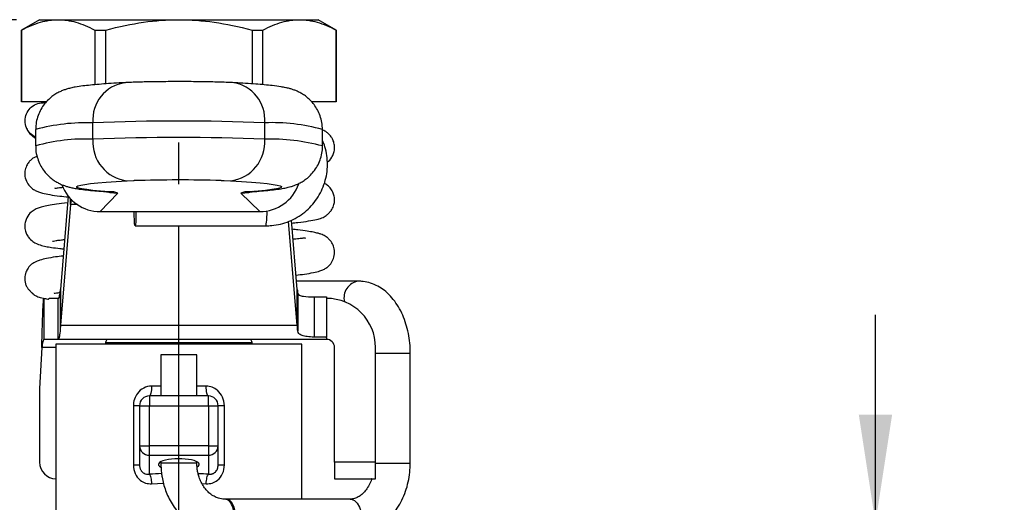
# Model space of a CAD drawing. Header units: inches. Extents: x 0.5 to 21.5, y 0.5 to 16.5.
# Tile 5 of 19: x 5.7 to 8, y 6.2 to 7.4. Entities that reach past the tile are written whole.
import ezdxf

# ---------------------------------------------------------------- set-up
doc = ezdxf.new("R2010")
doc.units = ezdxf.units.IN
doc.header["$LTSCALE"] = 2
doc.header["$MEASUREMENT"] = 0
doc.linetypes.add('SLD-Center', pattern=[0.75, 0.6, -0.05, 0.05, -0.05])
doc.linetypes.add('SLD-Solid', pattern=[0])
doc.layers.add('CENTER', color=40, linetype='SLD-Center')
doc.layers.add('DIMENSIONS', color=140, linetype='SLD-Solid', lineweight=25)
doc.styles.add('SLDTEXTSTYLE0', font='TXT', dxfattribs={"width": 0.7})
doc.dimstyles.new('SLDDIMSTYLE2', dxfattribs={"dimtxt": 0.169922, "dimasz": 0.26, "dimexe": 0, "dimexo": 0.0625, "dimgap": 0.04248, "dimtad": 0, "dimtih": 1, "dimtoh": 1, "dimrnd": 1e-09, "dimdsep": 46, "dimtxsty": 'SLDTEXTSTYLE0', "dimsah": 1, "dimcen": 0.09, "dimadec": 0, "dimazin": 2, "dimtfac": 1, "dimtmove": 0, "dimatfit": 0, "dimfxl": 0, "dimfrac": 2, "dimtolj": 1, "dimtzin": 12, "dimarcsym": 0})
doc.dimstyles.new('SLDDIMSTYLE3', dxfattribs={"dimtxt": 0.169922, "dimasz": 0.26, "dimexe": 0, "dimexo": 0.0625, "dimgap": 0.04248, "dimtad": 0, "dimtih": 1, "dimtoh": 1, "dimrnd": 1e-09, "dimzin": 12, "dimdsep": 46, "dimtxsty": 'SLDTEXTSTYLE0', "dimsah": 1, "dimcen": 0.09, "dimadec": 0, "dimazin": 3, "dimtfac": 1, "dimtofl": 0, "dimtmove": 0, "dimatfit": 3, "dimfxl": 0, "dimfrac": 2, "dimtolj": 1, "dimtzin": 12, "dimarcsym": 0})

# ---------------------------------------------------------------- blocks, each defined once
blk = doc.blocks.new('_D_2')
at = {"layer": 'DIMENSIONS'}
for p, q in [((7.7281, 6.1559), (7.7281, 6.6559)), ((6.9829, 6.1559), (7.9781, 6.1559)), ((7.4756, 5.6744), (7.4185, 5.6744)), ((7.4185, 5.6744), (7.4185, 5.4043)), ((7.9805, 5.6744), (8.0376, 5.6744)), ((8.0376, 5.6744), (8.0376, 5.4043)), ((7.4185, 5.4043), (7.4756, 5.4043)), ((8.0376, 5.4043), (7.9805, 5.4043)), ((6.9829, 5.2701), (7.9781, 5.2701)), ((7.7281, 5.2701), (7.7281, 4.7701))]:
    blk.add_line(p, q, dxfattribs=at)
for points in [[(7.7281, 6.1559), (7.7681, 6.4159), (7.6881, 6.4159)], [(7.7281, 5.2701), (7.6881, 5.0101), (7.7681, 5.0101)]]:
    blk.add_solid(points, dxfattribs=at)
at = {"layer": 'DIMENSIONS', "char_height": 0.16667, "attachment_point": 1, "style": 'SLDTEXTSTYLE0'}
for s, insert in [('0.89', (7.4756, 5.9273)), ('22.5', (7.4756, 5.6192))]:
    blk.add_mtext(s, dxfattribs=dict(at, insert=insert))
blk = doc.blocks.new('_D_3')
at = {"layer": 'DIMENSIONS'}
for p, q in [((5.665, 7.3646), (4.1316, 7.3646)), ((4.3816, 7.3646), (4.3816, 6.6008)), ((4.1291, 6.2927), (4.0721, 6.2927)), ((4.0721, 6.2927), (4.0721, 6.0227)), ((4.6341, 6.2927), (4.6911, 6.2927)), ((4.6911, 6.2927), (4.6911, 6.0227)), ((4.0721, 6.0227), (4.1291, 6.0227)), ((4.6911, 6.0227), (4.6341, 6.0227)), ((4.3816, 5.2209), (4.3816, 5.9846)), ((5.109, 5.2209), (4.1316, 5.2209)), ((5.38, 5.2209), (5.229, 5.2209))]:
    blk.add_line(p, q, dxfattribs=at)
for points in [[(4.3816, 7.3646), (4.3416, 7.1046), (4.4216, 7.1046)], [(4.3816, 5.2209), (4.4216, 5.4809), (4.3416, 5.4809)]]:
    blk.add_solid(points, dxfattribs=at)
at = {"layer": 'DIMENSIONS', "char_height": 0.16667, "attachment_point": 1, "style": 'SLDTEXTSTYLE0'}
for s, insert in [('2.14', (4.1291, 6.5456)), ('54.5', (4.1291, 6.2375))]:
    blk.add_mtext(s, dxfattribs=dict(at, insert=insert))

msp = doc.modelspace()

# ---------------------------------------------------------------- linework, layer by layer
for p, q in [((5.7202, 7.3646), (5.6769, 7.3396)), ((5.7202, 7.3646), (5.765, 7.3646)), ((5.765, 7.3646), (6.0548, 7.3646)), ((6.0548, 7.3646), (6.3447, 7.3646)), ((6.3447, 7.3646), (6.3895, 7.3646)), ((6.4328, 7.3396), (6.3895, 7.3646)), ((5.6769, 7.3396), (5.6769, 7.1677)), ((5.6769, 7.3396), (5.6772, 7.3396)), ((5.6772, 7.1677), (5.6772, 7.3396)), ((5.8529, 7.3396), (5.8792, 7.3396)), ((5.8529, 7.3396), (5.8529, 7.2083)), ((5.8792, 7.2104), (5.8792, 7.3396)), ((6.2305, 7.3396), (6.2568, 7.3396)), ((6.2305, 7.3396), (6.2305, 7.2105)), ((6.2568, 7.2084), (6.2568, 7.3396)), ((6.4325, 7.3396), (6.4325, 7.1677)), ((6.4325, 7.3396), (6.4328, 7.3396)), ((6.4328, 7.1677), (6.4328, 7.3396)), ((5.6769, 7.1677), (5.6772, 7.1677)), ((5.7371, 7.1677), (5.6772, 7.1677)), ((6.4325, 7.1677), (6.3735, 7.1677)), ((6.4325, 7.1677), (6.4328, 7.1677)), ((5.7018, 7.1553), (5.7, 7.1536)), ((5.7348, 7.165), (5.7285, 7.165)), ((5.7108, 7.1007), (5.7108, 7.0613)), ((5.8483, 7.0776), (5.8483, 7.1169)), ((6.261, 7.0776), (6.261, 7.1169)), ((6.3998, 7.0613), (6.3998, 7.1006)), ((5.7892, 6.9408), (5.7705, 6.7164)), ((5.7946, 6.9206), (5.7946, 6.9345)), ((5.7961, 6.9334), (5.7946, 6.9206)), ((5.8661, 6.9038), (5.9084, 6.948)), ((5.8812, 6.9514), (5.8881, 6.9512)), ((6.2035, 6.948), (6.2496, 6.9038)), ((6.2305, 6.9514), (6.2236, 6.9513)), ((5.7946, 6.9206), (5.7705, 6.6311)), ((5.811, 6.9206), (5.7946, 6.9206)), ((5.8661, 6.9038), (6.2496, 6.9038)), ((6.3392, 6.7164), (6.3253, 6.8833)), ((5.9497, 6.8697), (6.2642, 6.8697)), ((6.3392, 6.6311), (6.3185, 6.8801)), ((6.4857, 6.7366), (6.3375, 6.7366)), ((5.7307, 6.6953), (5.7307, 6.5968)), ((5.7652, 6.6953), (5.7429, 6.6953)), ((5.7652, 6.5968), (5.7652, 6.6953)), ((5.7694, 6.7075), (5.7694, 6.6167)), ((5.7705, 6.7164), (5.7705, 6.6311)), ((6.3392, 6.6311), (6.3392, 6.7164)), ((6.3403, 6.7075), (6.3403, 6.6167)), ((6.3796, 6.6987), (6.3796, 6.6024)), ((6.3796, 6.6987), (6.4092, 6.6987)), ((6.4092, 6.6987), (6.4092, 6.6953)), ((6.4092, 6.6953), (6.4092, 6.6549)), ((6.4092, 6.6549), (6.4092, 6.6024)), ((5.7705, 6.6311), (6.3392, 6.6311)), ((6.4092, 6.6024), (6.3796, 6.6024)), ((6.4092, 6.6003), (6.4092, 6.6024)), ((6.4092, 6.6003), (6.4092, 6.5968)), ((5.7254, 6.5772), (5.7202, 6.4789)), ((5.7596, 6.5772), (5.7254, 6.5772)), ((5.7652, 6.5968), (5.7307, 6.5968)), ((5.7596, 6.585), (5.7596, 6.1795)), ((6.3501, 6.585), (5.7596, 6.585)), ((6.4092, 6.5968), (5.7652, 6.5968)), ((5.8787, 6.589), (5.8787, 6.585)), ((5.8787, 6.589), (6.231, 6.589)), ((6.231, 6.585), (6.231, 6.589)), ((6.3501, 6.213), (6.3501, 6.585)), ((6.4289, 6.3017), (6.4289, 6.5772)), ((6.5273, 6.3017), (6.5273, 6.5772)), ((6.0116, 6.5594), (6.0116, 6.461)), ((6.0179, 6.5594), (6.0116, 6.5594)), ((6.0981, 6.5594), (6.0179, 6.5594)), ((6.0981, 6.461), (6.0981, 6.5594)), ((6.5273, 6.5634), (6.6107, 6.5634)), ((6.6107, 6.2996), (6.6107, 6.5634)), ((6.0114, 6.4846), (5.9892, 6.4846)), ((6.1205, 6.4846), (6.0983, 6.4846)), ((5.7202, 6.4789), (5.7202, 6.3017)), ((5.984, 6.461), (5.984, 6.4374)), ((6.1257, 6.461), (5.984, 6.461)), ((6.1257, 6.4374), (6.1257, 6.461)), ((5.9455, 6.4374), (5.9455, 6.2952)), ((5.9604, 6.4374), (5.9604, 6.3414)), ((5.9604, 6.4374), (5.984, 6.4374)), ((5.984, 6.4374), (6.1257, 6.4374)), ((5.984, 6.3414), (5.984, 6.4374)), ((6.1257, 6.4374), (6.1493, 6.4374)), ((6.1257, 6.4374), (6.1257, 6.3414)), ((6.1493, 6.3414), (6.1493, 6.4374)), ((6.1642, 6.2952), (6.1642, 6.4374)), ((5.9604, 6.3414), (5.984, 6.3414)), ((5.9604, 6.3414), (5.9604, 6.2952)), ((5.984, 6.3185), (5.984, 6.3414)), ((6.1257, 6.3414), (5.984, 6.3414)), ((6.1257, 6.3414), (6.1257, 6.3185)), ((6.1257, 6.3414), (6.1493, 6.3414)), ((6.1493, 6.2952), (6.1493, 6.3414)), ((5.984, 6.3185), (6.1257, 6.3185)), ((5.984, 6.273), (5.984, 6.3185)), ((6.1257, 6.3185), (6.1257, 6.273)), ((6.0116, 6.3027), (6.0116, 6.2996)), ((6.0179, 6.2996), (6.0116, 6.2996)), ((6.0981, 6.2996), (6.0179, 6.2996)), ((6.0981, 6.2996), (6.0981, 6.3024)), ((6.5273, 6.3017), (6.4289, 6.3017)), ((6.4289, 6.3017), (6.4289, 6.2623)), ((6.5273, 6.2623), (6.5273, 6.3017)), ((6.5273, 6.2996), (6.5947, 6.2996)), ((6.5947, 6.2996), (6.6107, 6.2996)), ((5.9892, 6.2502), (6.0177, 6.2516)), ((6.1103, 6.2507), (6.1205, 6.2502)), ((6.4289, 6.2623), (6.5273, 6.2623)), ((6.1685, 6.213), (6.1657, 6.213)), ((6.4664, 6.213), (6.1685, 6.213))]:
    msp.add_line(p, q)
at = {"flags": 128}
for points in [[(5.8881, 6.9512), (5.8665, 6.9529), (5.8483, 6.9546), (5.8334, 6.9564), (5.8221, 6.9581), (5.8143, 6.9599), (5.8101, 6.9618), (5.8095, 6.9636), (5.8124, 6.9654), (5.819, 6.9672), (5.8292, 6.969), (5.8428, 6.9708), (5.8599, 6.9725), (5.8803, 6.9742), (5.904, 6.9758), (5.9309, 6.9774)], [(5.9309, 6.9774), (5.9458, 6.978), (5.9474, 6.9781)], [(6.1564, 6.9783), (6.1635, 6.978), (6.1785, 6.9774)], [(6.1785, 6.9774), (6.2055, 6.9758), (6.2294, 6.9742), (6.25, 6.9725), (6.2672, 6.9708), (6.281, 6.969), (6.2913, 6.9672), (6.298, 6.9654), (6.3011, 6.9636), (6.3007, 6.9618), (6.2966, 6.96), (6.289, 6.9582), (6.2778, 6.9564), (6.2631, 6.9546), (6.245, 6.9529), (6.2236, 6.9513)], [(5.8831, 6.9513), (5.8893, 6.9499), (5.9084, 6.948)], [(6.2035, 6.948), (6.2227, 6.9499), (6.2336, 6.9527)], [(5.9519, 6.9038), (5.9518, 6.9002), (5.9515, 6.8886), (5.9511, 6.8791), (5.9505, 6.8727), (5.9498, 6.8698), (5.9492, 6.8708), (5.9485, 6.8755), (5.948, 6.8835), (5.9476, 6.8942), (5.9475, 6.9038)], [(6.4664, 6.213), (6.4685, 6.2129), (6.4764, 6.21), (6.4834, 6.2035), (6.4889, 6.1941), (6.4925, 6.1824), (6.4937, 6.1697)]]:
    msp.add_lwpolyline(points, dxfattribs=at)
for centre, radius, start, end in [((5.938, 7.1242), 0.09, 97.9083, 184.6209), ((6.1714, 7.1243), 0.09, 355.3333, 82.051), ((6.0549, 1.9583), 5.1628, 87.712, 92.2939), ((5.8341, 6.6468), 0.4704, 88.2796, 105.1975), ((6.2798, 6.6783), 0.439, 74.1386, 92.4567), ((5.8294, 6.6478), 0.4302, 87.4835, 105.9928), ((5.942, 7.0707), 0.094, 175.7833, 263.22), ((6.0549, 1.9189), 5.1628, 87.712, 92.2939), ((6.1673, 7.0706), 0.0939, 276.8512, 4.2584), ((6.275, 6.598), 0.4798, 74.9243, 91.6724), ((6.0553, 3.5431), 3.4366, 88.3144, 91.7994), ((5.8919, 6.91), 0.0414, 66.4183, 95.2784), ((6.2197, 6.912), 0.0394, 84.3291, 114.2353), ((6.1068, 6.8973), 0.1598, 350.0381, 2.845), ((6.4921, 6.6964), 0.0407, 98.9721, 193.1916), ((6.4092, 6.5772), 0.1181, 0, 90), ((5.8865, 6.589), 0.00787, 90, 180), ((6.2231, 6.589), 0.00787, 360, 90), ((6.4092, 6.5772), 0.0197, 0, 90), ((5.984, 6.4374), 0.0236, 90, 180), ((6.1257, 6.4374), 0.0236, 0, 90), ((5.9836, 6.3418), 0.0232, 181.0102, 270.9758), ((6.1261, 6.3418), 0.0232, 269.0242, 358.9898), ((5.7596, 6.3017), 0.0394, 180, 270)]:
    msp.add_arc(centre, radius, start, end)
for centre, major_axis, ratio, start_param, end_param in [((5.8661, 7.0021), (0.0985, 0.0021), 0.998782, 3.472501, 4.691177), ((6.2496, 7.0022), (0.0985, 0.0021), 0.998782, 4.691177, 5.92927), ((6.0548, 6.2967), (0.0492, 0), 0.267949, 5.829805, 9.93234), ((6.0548, 6.1897), (0.3189, 0), 0.267949, 1.701773, 1.794889), ((6.0548, 6.1897), (0.3189, 0), 0.267949, 1.346703, 1.424013), ((6.1657, 6.1697), (0, 0.0433), 0.51813, 3.14111, 6.283185), ((6.1685, 6.1697), (0, 0.0433), 0.525611, 3.141593, 6.283185)]:
    msp.add_ellipse(centre, major_axis=major_axis, ratio=ratio, start_param=start_param, end_param=end_param)
for points, knots in [([(5.6772, 7.3396), (5.6932, 7.3482), (5.7081, 7.3543), (5.7369, 7.3625), (5.7508, 7.3646), (5.765, 7.3646)], [0, 0, 0, 0, 0.5, 0.5, 1, 1, 1, 1]), ([(5.765, 7.3646), (5.7792, 7.3646), (5.7932, 7.3625), (5.822, 7.3543), (5.8368, 7.3482), (5.8529, 7.3396)], [0, 0, 0, 0, 0.5, 0.5, 1, 1, 1, 1]), ([(5.8792, 7.3396), (5.9112, 7.3482), (5.9409, 7.3543), (5.9985, 7.3625), (6.0265, 7.3646), (6.0548, 7.3646)], [0, 0, 0, 0, 0.5, 0.5, 1, 1, 1, 1]), ([(6.0548, 7.3646), (6.0832, 7.3646), (6.1111, 7.3625), (6.1688, 7.3543), (6.1985, 7.3482), (6.2305, 7.3396)], [0, 0, 0, 0, 0.5, 0.5, 1, 1, 1, 1]), ([(6.2568, 7.3396), (6.2728, 7.3482), (6.2877, 7.3543), (6.3165, 7.3625), (6.3305, 7.3646), (6.3447, 7.3646)], [0, 0, 0, 0, 0.5, 0.5, 1, 1, 1, 1]), ([(6.3447, 7.3646), (6.3588, 7.3646), (6.3728, 7.3625), (6.4016, 7.3543), (6.4165, 7.3482), (6.4325, 7.3396)], [0, 0, 0, 0, 0.5, 0.5, 1, 1, 1, 1]), ([(6.0643, 7.2158), (6.0617, 7.2158), (6.0517, 7.2159), (6.0342, 7.2158), (6.0124, 7.2156), (5.9913, 7.2154), (5.9715, 7.215), (5.9533, 7.2145), (5.9379, 7.214), (5.9294, 7.2135), (5.9256, 7.2133)], [0, 0, 0, 0, 0.048377, 0.186771, 0.325226, 0.463925, 0.603146, 0.74332, 0.885231, 1, 1, 1, 1]), ([(6.1838, 7.2134), (6.1814, 7.2135), (6.174, 7.2139), (6.1601, 7.2144), (6.1416, 7.2149), (6.1217, 7.2153), (6.1006, 7.2156), (6.0813, 7.2158), (6.0691, 7.2158), (6.0643, 7.2158)], [0, 0, 0, 0, 0.08403, 0.255863, 0.420232, 0.580803, 0.739613, 0.897525, 1, 1, 1, 1]), ([(5.9256, 7.2133), (5.9208, 7.2131), (5.9069, 7.2123), (5.8856, 7.211), (5.8627, 7.2093), (5.8421, 7.2074), (5.8233, 7.2054), (5.8081, 7.2032), (5.7959, 7.2007), (5.7863, 7.1982), (5.7778, 7.1953), (5.7692, 7.1918), (5.7598, 7.1868), (5.7497, 7.18), (5.7393, 7.1709), (5.7295, 7.1594), (5.7212, 7.1458), (5.715, 7.1305), (5.7113, 7.1153), (5.7112, 7.1052), (5.7112, 7.1008)], [0, 0, 0, 0, 0.050194, 0.147743, 0.246128, 0.34637, 0.450245, 0.562969, 0.636767, 0.685809, 0.721551, 0.753227, 0.782919, 0.812386, 0.842682, 0.874313, 0.906907, 0.940061, 0.973512, 1, 1, 1, 1]), ([(6.3997, 7.1008), (6.3995, 7.1064), (6.399, 7.1178), (6.3945, 7.1338), (6.3881, 7.1484), (6.3799, 7.161), (6.3707, 7.1714), (6.3611, 7.1798), (6.3518, 7.1862), (6.343, 7.1909), (6.3349, 7.1945), (6.3272, 7.1972), (6.3194, 7.1995), (6.3104, 7.2016), (6.2975, 7.2039), (6.2813, 7.2061), (6.2608, 7.2081), (6.2394, 7.2099), (6.2159, 7.2115), (6.1966, 7.2127), (6.1858, 7.2133), (6.1838, 7.2134)], [0, 0, 0, 0, 0.033621, 0.067046, 0.098848, 0.129259, 0.158398, 0.186349, 0.213441, 0.240652, 0.269303, 0.30144, 0.3401, 0.390122, 0.461643, 0.590115, 0.690393, 0.786307, 0.887607, 0.979754, 1, 1, 1, 1]), ([(5.6853, 7.1217), (5.6853, 7.133), (5.6899, 7.1443), (5.7059, 7.1602), (5.7172, 7.165), (5.7285, 7.165)], [0, 0, 0, 0, 0.5, 0.5, 1, 1, 1, 1]), ([(5.7108, 7.0824), (5.7063, 7.0849), (5.6968, 7.0903), (5.6872, 7.1047), (5.6859, 7.116), (5.6853, 7.1217)], [0, 0, 0, 0, 0.315278, 0.657639, 1, 1, 1, 1]), ([(5.6892, 7.1041), (5.6893, 7.1039), (5.6904, 7.0996), (5.6951, 7.0928), (5.7021, 7.0854), (5.7082, 7.0812), (5.7102, 7.0804), (5.7108, 7.0801)], [0, 0, 0, 0, 0.019615, 0.332424, 0.613099, 0.862932, 1, 1, 1, 1]), ([(6.4113, 7.0222), (6.4115, 7.0223), (6.415, 7.0245), (6.4213, 7.0318), (6.4268, 7.043), (6.4292, 7.0539), (6.4286, 7.0657), (6.4253, 7.0759), (6.421, 7.0832), (6.4156, 7.0898), (6.4084, 7.0955), (6.4032, 7.0985), (6.4001, 7.0996), (6.3998, 7.0997)], [0, 0, 0, 0, 0.007109, 0.170638, 0.262489, 0.360224, 0.463489, 0.555576, 0.630034, 0.687759, 0.795084, 0.978003, 1, 1, 1, 1]), ([(6.2642, 6.8697), (6.2687, 6.8698), (6.2805, 6.8701), (6.2993, 6.8734), (6.32, 6.8801), (6.3395, 6.8897), (6.3574, 6.9022), (6.3733, 6.9171), (6.3868, 6.9342), (6.3976, 6.9531), (6.4056, 6.9734), (6.4105, 6.9947), (6.4123, 7.0164), (6.4107, 7.0381), (6.4067, 7.0578), (6.4019, 7.0696), (6.3998, 7.0746)], [0, 0, 0, 0, 0.046601, 0.121305, 0.196049, 0.270793, 0.34554, 0.42029, 0.495045, 0.569804, 0.644569, 0.719338, 0.794112, 0.868889, 0.943667, 1, 1, 1, 1]), ([(5.7112, 7.0614), (5.7111, 7.0596), (5.7106, 7.052), (5.713, 7.039), (5.718, 7.0232), (5.7251, 7.0092), (5.7337, 6.9974), (5.7431, 6.9876), (5.7526, 6.9799), (5.7618, 6.9741), (5.7704, 6.9698), (5.7783, 6.9665), (5.786, 6.964), (5.794, 6.9618), (5.8038, 6.9597), (5.8165, 6.9576), (5.8327, 6.9556), (5.852, 6.9537), (5.8685, 6.9523), (5.8786, 6.9516), (5.8812, 6.9514)], [0, 0, 0, 0, 0.012625, 0.054535, 0.09418, 0.131978, 0.168159, 0.202833, 0.236145, 0.268703, 0.301967, 0.337581, 0.37847, 0.428803, 0.495751, 0.596423, 0.726257, 0.846597, 0.961474, 1, 1, 1, 1]), ([(6.2305, 6.9514), (6.2345, 6.9517), (6.2463, 6.9526), (6.264, 6.9541), (6.2832, 6.9561), (6.2986, 6.9582), (6.3115, 6.9605), (6.3215, 6.9629), (6.3309, 6.9659), (6.3392, 6.9692), (6.3484, 6.9738), (6.3584, 6.9801), (6.3688, 6.9886), (6.3788, 6.9995), (6.3876, 7.0126), (6.3944, 7.0275), (6.3985, 7.0437), (6.4003, 7.0553), (6.3998, 7.0611), (6.3997, 7.0614)], [0, 0, 0, 0, 0.060749, 0.181949, 0.306047, 0.43862, 0.530371, 0.608766, 0.652841, 0.692166, 0.728363, 0.76398, 0.800187, 0.838009, 0.877134, 0.917038, 0.957368, 0.997903, 1, 1, 1, 1]), ([(5.7142, 7.0363), (5.7127, 7.0357), (5.7085, 7.0343), (5.7036, 7.0312), (5.6998, 7.0283), (5.6962, 7.0247), (5.6927, 7.0205), (5.6881, 7.0128), (5.6841, 6.9993), (5.6852, 6.9829), (5.6917, 6.9698), (5.7009, 6.96), (5.7101, 6.9541), (5.7182, 6.9507), (5.7294, 6.9473), (5.7456, 6.9441), (5.7654, 6.9413), (5.7822, 6.9396), (5.789, 6.9389)], [0, 0, 0, 0, 0.042438, 0.113081, 0.156071, 0.168108, 0.180489, 0.214503, 0.261218, 0.318885, 0.387357, 0.4526, 0.508923, 0.568104, 0.640974, 0.759605, 0.902974, 1, 1, 1, 1]), ([(5.7572, 6.9604), (5.7572, 6.9603), (5.757, 6.9597), (5.7616, 6.9605), (5.7678, 6.9612), (5.7747, 6.962), (5.7768, 6.9623)], [0, 0, 0, 0, 0.071309, 0.380953, 0.807831, 1, 1, 1, 1]), ([(6.3259, 6.8761), (6.3308, 6.8766), (6.3464, 6.8782), (6.3669, 6.881), (6.3855, 6.8845), (6.3968, 6.8878), (6.4038, 6.8909), (6.4073, 6.8933), (6.4101, 6.8955), (6.4126, 6.8976), (6.4149, 6.8998), (6.4167, 6.9017), (6.4187, 6.9039), (6.4226, 6.9089), (6.426, 6.9152), (6.4281, 6.9231), (6.429, 6.9301), (6.4286, 6.9386), (6.4259, 6.9488), (6.4197, 6.9597), (6.4115, 6.9674), (6.4068, 6.97), (6.4043, 6.9715)], [0, 0, 0, 0, 0.069561, 0.222354, 0.364642, 0.483615, 0.55742, 0.617911, 0.642019, 0.661242, 0.669771, 0.678095, 0.686677, 0.695946, 0.735768, 0.753051, 0.768858, 0.799384, 0.836896, 0.882473, 0.936841, 1, 1, 1, 1]), ([(5.8812, 6.9514), (5.8826, 6.9513), (5.8859, 6.9511), (5.8888, 6.9508), (5.8889, 6.9508), (5.8889, 6.9508)], [0, 0, 0, 0, 0.3350781, 0.7601388, 1, 1, 1, 1]), ([(6.2228, 6.9508), (6.2228, 6.9508), (6.2225, 6.9507), (6.224, 6.9509), (6.2267, 6.9512), (6.2295, 6.9514), (6.2305, 6.9514)], [0, 0, 0, 0, 0.019015, 0.355051, 0.769582, 1, 1, 1, 1]), ([(5.7878, 6.9244), (5.7877, 6.9244), (5.7771, 6.9234), (5.7616, 6.9214), (5.7417, 6.9185), (5.7276, 6.9156), (5.717, 6.9123), (5.7085, 6.9087), (5.6963, 6.9), (5.6882, 6.8879), (5.6847, 6.8746), (5.6845, 6.8626), (5.6877, 6.8514), (5.6947, 6.8396), (5.7057, 6.8296), (5.7216, 6.8229), (5.7349, 6.82), (5.7495, 6.8175), (5.764, 6.8155), (5.7754, 6.8143), (5.7786, 6.814)], [0, 0, 0, 0, 0.000496, 0.102518, 0.19168, 0.267853, 0.331088, 0.383742, 0.426252, 0.475527, 0.502994, 0.532104, 0.561315, 0.590025, 0.648012, 0.729314, 0.804354, 0.878857, 0.966566, 1, 1, 1, 1]), ([(6.3363, 6.7512), (6.3432, 6.752), (6.359, 6.7538), (6.3774, 6.7569), (6.392, 6.7605), (6.4022, 6.7645), (6.4093, 6.7684), (6.4176, 6.7753), (6.4256, 6.787), (6.4296, 6.8018), (6.4281, 6.8168), (6.4235, 6.8276), (6.4177, 6.8357), (6.4117, 6.8411), (6.4063, 6.8447), (6.401, 6.8475), (6.3953, 6.8498), (6.3884, 6.8519), (6.378, 6.8543), (6.3624, 6.8569), (6.3452, 6.8592), (6.3317, 6.8607), (6.3272, 6.8611)], [0, 0, 0, 0, 0.07575, 0.173751, 0.256666, 0.309013, 0.353262, 0.393478, 0.433025, 0.472575, 0.510858, 0.539782, 0.557888, 0.583855, 0.616353, 0.642181, 0.673191, 0.718957, 0.780921, 0.858968, 0.952958, 1, 1, 1, 1]), ([(5.7511, 6.8327), (5.7511, 6.8327), (5.7503, 6.8322), (5.754, 6.8332), (5.7597, 6.834), (5.7686, 6.8353), (5.7769, 6.8363), (5.7805, 6.8367)], [0, 0, 0, 0, 0.025182, 0.241991, 0.492555, 0.777517, 1, 1, 1, 1]), ([(6.3586, 6.8395), (6.3586, 6.8396), (6.3588, 6.8402), (6.3549, 6.8397), (6.3462, 6.8389), (6.3373, 6.8379), (6.3301, 6.8372), (6.3292, 6.8371)], [0, 0, 0, 0, 0.064838, 0.33457, 0.632748, 0.950097, 1, 1, 1, 1]), ([(5.7772, 6.797), (5.7708, 6.7963), (5.7554, 6.7945), (5.7371, 6.7913), (5.7225, 6.7878), (5.713, 6.7844), (5.7066, 6.7812), (5.7019, 6.778), (5.6974, 6.7741), (5.6917, 6.7673), (5.6878, 6.7596), (5.6854, 6.7512), (5.6847, 6.745), (5.6848, 6.7395), (5.6854, 6.734), (5.6874, 6.7271), (5.6907, 6.7208), (5.6943, 6.7161), (5.6975, 6.7128), (5.6995, 6.7109), (5.7012, 6.7093), (5.7027, 6.7081), (5.7042, 6.7067), (5.7049, 6.7058), (5.7062, 6.7045), (5.7092, 6.7022), (5.716, 6.6992), (5.7263, 6.6962), (5.7361, 6.6944), (5.7399, 6.6937)], [0, 0, 0, 0, 0.077395, 0.18601, 0.2831, 0.344994, 0.394136, 0.430535, 0.454649, 0.476179, 0.507456, 0.526951, 0.54825, 0.558305, 0.568098, 0.588134, 0.610818, 0.63045, 0.637962, 0.644394, 0.650349, 0.656559, 0.663675, 0.682333, 0.705225, 0.746809, 0.837903, 0.937152, 1, 1, 1, 1]), ([(6.6107, 6.5634), (6.6107, 6.5677), (6.6105, 6.5799), (6.6084, 6.5999), (6.6038, 6.6228), (6.597, 6.6448), (6.588, 6.6655), (6.5767, 6.6844), (6.5634, 6.7011), (6.5487, 6.7146), (6.5327, 6.7251), (6.5158, 6.7323), (6.4998, 6.7361), (6.4897, 6.7365), (6.4857, 6.7366)], [0, 0, 0, 0, 0.0495, 0.140086, 0.231072, 0.322633, 0.414936, 0.507973, 0.601204, 0.693487, 0.773975, 0.860893, 0.944814, 1, 1, 1, 1]), ([(5.7254, 6.5772), (5.7259, 6.5926), (5.7263, 6.6078), (5.7272, 6.6363), (5.7276, 6.6492), (5.7285, 6.6711), (5.7289, 6.6798), (5.7296, 6.689), (5.7298, 6.6913), (5.7302, 6.6945), (5.7305, 6.6953), (5.7307, 6.6953)], [0, 0, 0, 0, 0.11735, 0.11735, 0.2346383, 0.2346383, 0.3519265, 0.3519265, 0.412281, 0.412281, 0.4726362, 0.4726362, 0.4726362, 0.4726362]), ([(5.7401, 6.6942), (5.7404, 6.6937), (5.7413, 6.6922), (5.7423, 6.694), (5.7429, 6.6953)], [0, 0, 0, 0, 0.340678, 1, 1, 1, 1]), ([(5.7553, 6.7084), (5.7554, 6.7082), (5.7557, 6.7077), (5.7602, 6.7083), (5.7666, 6.7091), (5.7696, 6.7094)], [0, 0, 0, 0, 0.229349, 0.639767, 1, 1, 1, 1]), ([(5.7652, 6.6953), (5.7659, 6.6953), (5.7666, 6.6963), (5.768, 6.7004), (5.7687, 6.7035), (5.7694, 6.7075)], [0, 0, 0, 0, 0.0796034, 0.0796034, 0.1592069, 0.1592069, 0.1592069, 0.1592069]), ([(5.7694, 6.7075), (5.7696, 6.7088), (5.7698, 6.7102), (5.7701, 6.7131), (5.7703, 6.7147), (5.7705, 6.7164)], [0, 0, 0, 0, 0.02540212, 0.02540212, 0.05080423, 0.05080423, 0.05080423, 0.05080423]), ([(6.3403, 6.7075), (6.3405, 6.7057), (6.3421, 6.7043), (6.347, 6.7019), (6.3503, 6.701), (6.3616, 6.6991), (6.3705, 6.6987), (6.3796, 6.6987)], [0, 0, 0, 0, 0.25, 0.25, 0.5, 0.5, 1, 1, 1, 1]), ([(5.7705, 6.6311), (5.7703, 6.6284), (5.7701, 6.6259), (5.7698, 6.6211), (5.7696, 6.6188), (5.7694, 6.6167)], [0, 0, 0, 0, 0.04124237, 0.04124237, 0.08248473, 0.08248473, 0.08248473, 0.08248473]), ([(5.7694, 6.6167), (5.7687, 6.6102), (5.768, 6.6052), (5.7666, 6.5985), (5.7659, 6.5968), (5.7652, 6.5968)], [0, 0, 0, 0, 0.129171, 0.129171, 0.258342, 0.258342, 0.258342, 0.258342]), ([(6.3796, 6.6024), (6.3767, 6.6024), (6.3739, 6.6025), (6.3684, 6.6028), (6.3658, 6.6031), (6.3584, 6.604), (6.3541, 6.605), (6.3474, 6.6075), (6.3449, 6.609), (6.3414, 6.6125), (6.3405, 6.6145), (6.3403, 6.6167)], [0, 0, 0, 0, 0.125, 0.125, 0.25, 0.25, 0.5, 0.5, 0.75, 0.75, 1, 1, 1, 1]), ([(5.7307, 6.5968), (5.7303, 6.5968), (5.7298, 6.5963), (5.7289, 6.5943), (5.7285, 6.5929), (5.7276, 6.5892), (5.7272, 6.587), (5.7263, 6.5822), (5.7259, 6.5797), (5.7254, 6.5772)], [0, 0, 0, 0, 0.02011163, 0.02011163, 0.04021313, 0.04021313, 0.0603146, 0.0603146, 0.07992761, 0.07992761, 0.07992761, 0.07992761]), ([(5.9892, 6.4846), (5.9762, 6.4846), (5.954, 6.4733), (5.9455, 6.4482), (5.9455, 6.4374)], [0, 0, 0, 0, 0.1095943, 0.19179, 0.19179, 0.19179, 0.19179]), ([(5.9892, 6.4846), (5.9892, 6.4785), (5.9887, 6.4723), (5.9867, 6.4636), (5.9853, 6.461), (5.984, 6.461)], [0, 0, 0, 0, 0.5, 0.5, 1, 1, 1, 1]), ([(6.1257, 6.461), (6.1243, 6.461), (6.123, 6.4636), (6.121, 6.4723), (6.1205, 6.4785), (6.1205, 6.4846)], [0, 0, 0, 0, 0.5, 0.5, 1, 1, 1, 1]), ([(6.1642, 6.4374), (6.1642, 6.4446), (6.161, 6.4589), (6.1463, 6.4786), (6.1302, 6.4846), (6.1205, 6.4846)], [0, 0, 0, 0, 0.0547811, 0.1095621, 0.1917337, 0.1917337, 0.1917337, 0.1917337]), ([(5.9604, 6.4374), (5.9604, 6.4374), (5.9589, 6.4374), (5.9537, 6.4374), (5.9498, 6.4374), (5.9455, 6.4374)], [0, 0, 0, 0, 0.5, 0.5, 1, 1, 1, 1]), ([(6.1642, 6.4374), (6.1598, 6.4374), (6.156, 6.4374), (6.1508, 6.4374), (6.1493, 6.4374), (6.1493, 6.4374)], [0, 0, 0, 0, 0.5, 0.5, 1, 1, 1, 1]), ([(5.9455, 6.2952), (5.9455, 6.2881), (5.9484, 6.2738), (5.9632, 6.2544), (5.9796, 6.2496), (5.9892, 6.2502)], [0, 0, 0, 0, 0.0542219, 0.1084437, 0.1897765, 0.1897765, 0.1897765, 0.1897765]), ([(5.9455, 6.2952), (5.9498, 6.2952), (5.9537, 6.2952), (5.9589, 6.2952), (5.9604, 6.2952), (5.9604, 6.2952)], [0, 0, 0, 0, 0.5, 0.5, 1, 1, 1, 1]), ([(5.9604, 6.2952), (5.9604, 6.2943), (5.9604, 6.2924), (5.9609, 6.2896), (5.9616, 6.287), (5.9626, 6.2845), (5.9639, 6.2821), (5.9654, 6.28), (5.9678, 6.2774), (5.9716, 6.2748), (5.9774, 6.2728), (5.9817, 6.2729), (5.984, 6.273)], [0, 0, 0, 0, 0.073993, 0.145993, 0.216521, 0.286131, 0.3554, 0.424913, 0.495246, 0.636387, 0.804078, 1, 1, 1, 1]), ([(6.0116, 6.2996), (6.0119, 6.2917), (6.0123, 6.2804), (6.0148, 6.264), (6.0178, 6.25), (6.0228, 6.2338), (6.0296, 6.2174), (6.0384, 6.2012), (6.0491, 6.1856), (6.0616, 6.1712), (6.0759, 6.1582), (6.0918, 6.147), (6.1091, 6.1379), (6.1275, 6.1313), (6.1465, 6.1271), (6.1594, 6.1267), (6.1657, 6.1265)], [0, 0, 0, 0, 0.0889023, 0.125606, 0.1863684, 0.2494921, 0.3171746, 0.3877444, 0.4605236, 0.5349807, 0.6107532, 0.687603, 0.7654013, 0.8441267, 0.9238667, 1, 1, 1, 1]), ([(6.1657, 6.2132), (6.1649, 6.2131), (6.1598, 6.2127), (6.151, 6.2147), (6.1395, 6.2194), (6.1295, 6.2262), (6.1205, 6.2349), (6.1129, 6.2452), (6.1069, 6.2565), (6.1028, 6.2673), (6.1002, 6.2775), (6.0984, 6.2879), (6.0982, 6.2954), (6.0981, 6.2996)], [0, 0, 0, 0, 0.022998, 0.160749, 0.275605, 0.384871, 0.490047, 0.591664, 0.688381, 0.778614, 0.843088, 0.91187, 1, 1, 1, 1]), ([(6.1205, 6.2502), (6.1301, 6.2496), (6.1463, 6.2544), (6.1613, 6.2737), (6.1642, 6.2881), (6.1642, 6.2952)], [0, 0, 0, 0, 0.0813558, 0.135593, 0.1898301, 0.1898301, 0.1898301, 0.1898301]), ([(6.1257, 6.273), (6.1267, 6.2729), (6.1287, 6.2728), (6.1316, 6.273), (6.1343, 6.2736), (6.1367, 6.2744), (6.1388, 6.2755), (6.1407, 6.2767), (6.1419, 6.2776), (6.1446, 6.2801), (6.1484, 6.2856), (6.149, 6.292), (6.1493, 6.2952)], [0, 0, 0, 0, 0.0875, 0.169738, 0.246802, 0.318798, 0.385855, 0.448133, 0.505835, 0.507684, 0.749829, 1, 1, 1, 1]), ([(6.1493, 6.2952), (6.1493, 6.2952), (6.1508, 6.2952), (6.156, 6.2952), (6.1598, 6.2952), (6.1642, 6.2952)], [0, 0, 0, 0, 0.5, 0.5, 1, 1, 1, 1]), ([(6.4664, 6.1264), (6.4707, 6.1265), (6.4816, 6.1269), (6.4988, 6.1302), (6.5176, 6.1369), (6.5353, 6.1466), (6.5518, 6.159), (6.5667, 6.174), (6.5799, 6.1913), (6.591, 6.2107), (6.5998, 6.2318), (6.6062, 6.2543), (6.61, 6.277), (6.6105, 6.2923), (6.6107, 6.2996)], [0, 0, 0, 0, 0.054675, 0.138189, 0.22168, 0.305613, 0.390372, 0.476165, 0.563006, 0.650747, 0.739162, 0.828025, 0.917174, 1, 1, 1, 1]), ([(6.5181, 6.2623), (6.518, 6.2618), (6.5165, 6.2562), (6.5119, 6.2469), (6.5048, 6.2351), (6.4965, 6.2259), (6.4877, 6.2191), (6.4788, 6.2148), (6.4718, 6.2132), (6.4676, 6.213), (6.4664, 6.213)], [0, 0, 0, 0, 0.016793, 0.164709, 0.312363, 0.460418, 0.610566, 0.765993, 0.932117, 1, 1, 1, 1])]:
    msp.add_open_spline(points, degree=3, knots=knots)
for points in [[(6.3392, 6.7164), (6.3396, 6.713), (6.3399, 6.7101), (6.3403, 6.7075)], [(6.3403, 6.6167), (6.3399, 6.6209), (6.3396, 6.6257), (6.3392, 6.6311)], [(5.984, 6.273), (5.9852, 6.2717), (5.9875, 6.2657), (5.9889, 6.2554), (5.9892, 6.2502)], [(6.1205, 6.2502), (6.1208, 6.2554), (6.1221, 6.2657), (6.1245, 6.2717), (6.1257, 6.273)]]:
    msp.add_open_spline(points, degree=3)
at = {"layer": 'CENTER'}
msp.add_line((6.0548, 5.6697), (6.0548, 7.085), dxfattribs=at)

# ---------------------------------------------------------------- dimensions: what is measured, and where the dimension line sits
at = {"layer": 'DIMENSIONS'}
for base, p1, p2, dimstyle, picture, middle in [((4.3816, 5.2209), (5.765, 7.3646), (5.48, 5.2209), 'SLDDIMSTYLE3', '_D_3', (4.3816, 6.2927)), ((7.7281, 6.1559), (6.8829, 5.2701), (6.8829, 6.1559), 'SLDDIMSTYLE2', '_D_2', (7.7281, 5.6744))]:
    dim = msp.add_linear_dim(base=base, p1=p1, p2=p2, angle=90, dimstyle=dimstyle, dxfattribs=at)
    dim.commit()
    dim.dimension.update_dxf_attribs({"geometry": picture, "text_midpoint": middle, "dimtype": 160})

doc.saveas('drawing.dxf')
